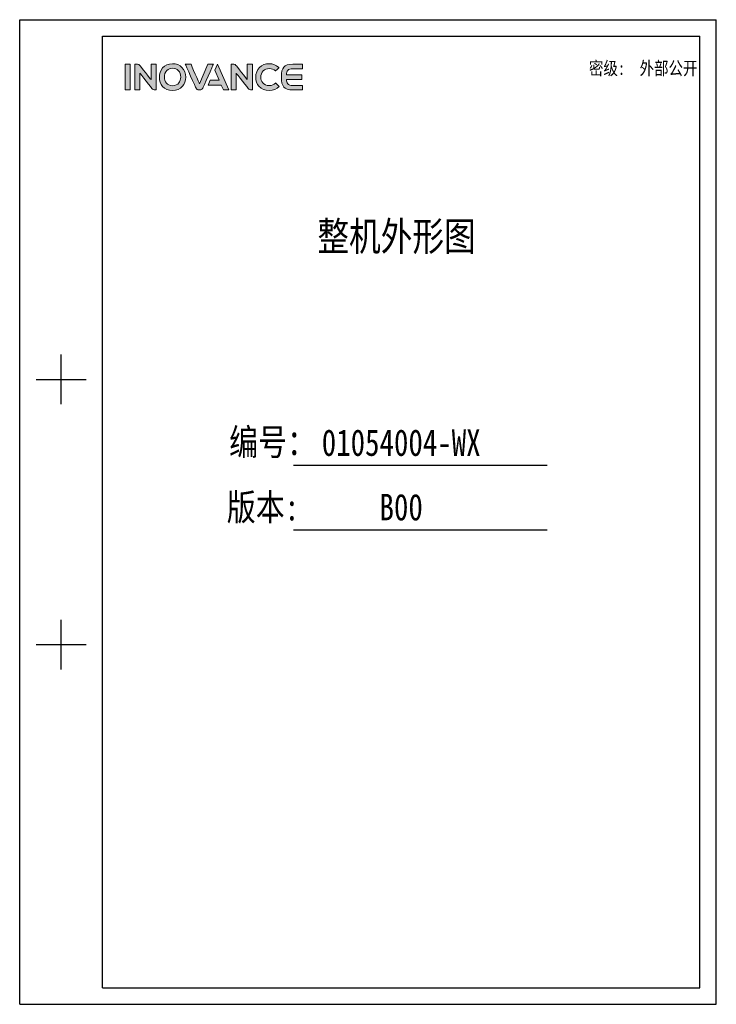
# Model space of a CAD drawing. Header units: millimetres. Extents: x 0 to 1706, y 0 to 575.
# Tile 1 of 32: x 0 to 406, y 0 to 575. Entities that reach past the tile are written whole.
import ezdxf
from ezdxf.enums import TextEntityAlignment as Align

# ---------------------------------------------------------------- set-up
doc = ezdxf.new("R2010")
doc.units = ezdxf.units.MM
doc.header["$LTSCALE"] = 30.734
doc.layers.get('0').update_dxf_attribs({"linetype": 'CONTINUOUS'})
doc.layers.add('Drawing', color=7, linetype='CONTINUOUS')
doc.layers.add('logo-蓝色', color=142, linetype='CONTINUOUS')
doc.styles.add('仿宋体', font='STFANGSO.TTF', dxfattribs={"width": 0.8})

# ---------------------------------------------------------------- blocks, each defined once
blk = doc.blocks.new('1')
at = {"layer": 'logo-蓝色'}
h = blk.add_hatch(color=256, dxfattribs=at)
h.dxf.hatch_style = 1
edge = h.paths.add_edge_path()
edge.add_spline(control_points=[(4238.3, 1447.6), (4238.3, 1447.6), (4245.7, 1447.6), (4245.7, 1447.6), (4245.7, 1447.6), (4245.7, 1447.6), (4245.7, 1484.7), (4245.7, 1484.7), (4245.7, 1484.7), (4245.7, 1484.7), (4238.3, 1484.7), (4238.3, 1484.7), (4238.3, 1484.7), (4238.3, 1484.7), (4238.3, 1447.6), (4238.3, 1447.6)], knot_values=[0, 0, 0, 0, 0.25, 0.25, 0.25, 0.25, 0.5, 0.5, 0.5, 0.5, 0.75, 0.75, 0.75, 0.75, 1, 1, 1, 1], degree=3, periodic=1)
h = blk.add_hatch(color=256, dxfattribs=at)
h.dxf.hatch_style = 1
edge = h.paths.add_edge_path()
edge.add_spline(control_points=[(4275.8, 1484.8), (4275.8, 1484.8), (4275.8, 1462.4), (4275.8, 1462.4), (4275.8, 1462.4), (4275.8, 1462.4), (4259.4, 1483.1), (4259.4, 1483.1), (4259.4, 1483.1), (4258.7, 1484.1), (4257.5, 1484.7), (4256.2, 1484.7), (4256.2, 1484.7), (4256.2, 1484.7), (4252.2, 1484.7), (4252.2, 1484.7), (4252.2, 1484.7), (4252.2, 1484.7), (4252.2, 1447.6), (4252.2, 1447.6), (4252.2, 1447.6), (4252.2, 1447.6), (4259.6, 1447.6), (4259.6, 1447.6), (4259.6, 1447.6), (4259.6, 1447.6), (4259.6, 1471.8), (4259.6, 1471.8), (4259.6, 1471.8), (4259.6, 1471.8), (4278, 1448.7), (4278, 1448.7), (4278, 1448.7), (4278.5, 1448), (4279.3, 1447.6), (4280.3, 1447.6), (4280.3, 1447.6), (4280.3, 1447.6), (4283.2, 1447.6), (4283.2, 1447.6), (4283.2, 1447.6), (4283.2, 1447.6), (4283.2, 1484.8), (4283.2, 1484.8), (4283.2, 1484.8), (4283.2, 1484.8), (4275.8, 1484.8), (4275.8, 1484.8)], knot_values=[0, 0, 0, 0, 0.083333, 0.083333, 0.083333, 0.083333, 0.166667, 0.166667, 0.166667, 0.166667, 0.25, 0.25, 0.25, 0.25, 0.333333, 0.333333, 0.333333, 0.333333, 0.416667, 0.416667, 0.416667, 0.416667, 0.5, 0.5, 0.5, 0.5, 0.583333, 0.583333, 0.583333, 0.583333, 0.666667, 0.666667, 0.666667, 0.666667, 0.75, 0.75, 0.75, 0.75, 0.833333, 0.833333, 0.833333, 0.833333, 0.916667, 0.916667, 0.916667, 0.916667, 1, 1, 1, 1], degree=3, periodic=1)
h = blk.add_hatch(color=256, dxfattribs=at)
h.dxf.hatch_style = 1
edge = h.paths.add_edge_path(flags=16)
edge.add_spline(control_points=[(4298.7, 1475.5), (4300.8, 1477.7), (4303.6, 1478.8), (4307, 1478.8), (4307, 1478.8), (4310.4, 1478.8), (4313.2, 1477.7), (4315.3, 1475.6), (4315.3, 1475.6), (4317.6, 1473.2), (4318.8, 1469.7), (4318.8, 1465.9), (4318.8, 1465.9), (4318.7, 1460), (4315.5, 1453.6), (4307, 1453.6), (4307, 1453.6), (4298.6, 1453.6), (4295.4, 1459.9), (4295.2, 1465.8), (4295.2, 1465.8), (4295.1, 1469.6), (4296.4, 1473.2), (4298.7, 1475.5)], knot_values=[0, 0, 0, 0, 0.166667, 0.166667, 0.166667, 0.166667, 0.333333, 0.333333, 0.333333, 0.333333, 0.5, 0.5, 0.5, 0.5, 0.666667, 0.666667, 0.666667, 0.666667, 0.833333, 0.833333, 0.833333, 0.833333, 1, 1, 1, 1], degree=3, periodic=0)
edge = h.paths.add_edge_path()
edge.add_spline(control_points=[(4307, 1485.5), (4293.9, 1485.5), (4287.9, 1475.4), (4287.9, 1465.9), (4287.9, 1465.9), (4287.9, 1460.8), (4289.6, 1456.1), (4292.6, 1452.7), (4292.6, 1452.7), (4296, 1448.9), (4301, 1446.8), (4307, 1446.8), (4307, 1446.8), (4313, 1446.8), (4318, 1448.9), (4321.4, 1452.8), (4321.4, 1452.8), (4324.3, 1456.2), (4326, 1460.9), (4326.1, 1466), (4326.1, 1466), (4326.1, 1471.5), (4324.1, 1476.7), (4320.6, 1480.2), (4320.6, 1480.2), (4317.2, 1483.7), (4312.5, 1485.5), (4307, 1485.5)], knot_values=[0, 0, 0, 0, 0.142857, 0.142857, 0.142857, 0.142857, 0.285714, 0.285714, 0.285714, 0.285714, 0.428571, 0.428571, 0.428571, 0.428571, 0.571429, 0.571429, 0.571429, 0.571429, 0.714286, 0.714286, 0.714286, 0.714286, 0.857143, 0.857143, 0.857143, 0.857143, 1, 1, 1, 1], degree=3, periodic=0)
h = blk.add_hatch(color=256, dxfattribs=at)
h.dxf.hatch_style = 1
edge = h.paths.add_edge_path()
edge.add_spline(control_points=[(4358, 1484.7), (4358, 1484.7), (4345.8, 1456.4), (4345.8, 1456.4), (4345.8, 1456.4), (4345.8, 1456.4), (4333.7, 1484.7), (4333.7, 1484.7), (4333.7, 1484.7), (4333.7, 1484.7), (4325.4, 1484.7), (4325.4, 1484.7), (4325.4, 1484.7), (4325.4, 1484.7), (4341, 1450), (4341, 1450), (4341, 1450), (4341.6, 1448.6), (4343, 1447.6), (4344.7, 1447.6), (4344.7, 1447.6), (4344.7, 1447.6), (4344.7, 1447.6), (4344.7, 1447.6), (4344.7, 1447.6), (4344.7, 1447.6), (4346.9, 1447.6), (4346.9, 1447.6), (4346.9, 1447.6), (4346.9, 1447.6), (4347, 1447.6), (4347, 1447.6), (4347, 1447.6), (4348.6, 1447.6), (4350, 1448.6), (4350.6, 1450), (4350.6, 1450), (4350.6, 1450), (4366.2, 1484.7), (4366.2, 1484.7), (4366.2, 1484.7), (4366.2, 1484.7), (4358, 1484.7), (4358, 1484.7)], knot_values=[0, 0, 0, 0, 0.090909, 0.090909, 0.090909, 0.090909, 0.181818, 0.181818, 0.181818, 0.181818, 0.272727, 0.272727, 0.272727, 0.272727, 0.363636, 0.363636, 0.363636, 0.363636, 0.454545, 0.454545, 0.454545, 0.454545, 0.545455, 0.545455, 0.545455, 0.545455, 0.636364, 0.636364, 0.636364, 0.636364, 0.727273, 0.727273, 0.727273, 0.727273, 0.818182, 0.818182, 0.818182, 0.818182, 0.909091, 0.909091, 0.909091, 0.909091, 1, 1, 1, 1], degree=3, periodic=1)
h = blk.add_hatch(color=256, dxfattribs=at)
h.dxf.hatch_style = 1
edge = h.paths.add_edge_path()
edge.add_spline(control_points=[(4371.9, 1484.7), (4371.9, 1484.7), (4368.1, 1476.1), (4368.1, 1476.1), (4368.1, 1476.1), (4368.1, 1476.1), (4374.5, 1461.4), (4374.5, 1461.4), (4374.5, 1461.4), (4374.5, 1461.4), (4361.5, 1461.4), (4361.5, 1461.4), (4361.5, 1461.4), (4361.5, 1461.4), (4358.4, 1454.5), (4358.4, 1454.5), (4358.4, 1454.5), (4358.4, 1454.5), (4377.4, 1454.5), (4377.4, 1454.5), (4377.4, 1454.5), (4377.4, 1454.5), (4380.5, 1447.6), (4380.5, 1447.6), (4380.5, 1447.6), (4380.5, 1447.6), (4388.6, 1447.6), (4388.6, 1447.6), (4388.6, 1447.6), (4388.6, 1447.6), (4371.9, 1484.7), (4371.9, 1484.7)], knot_values=[0, 0, 0, 0, 0.125, 0.125, 0.125, 0.125, 0.25, 0.25, 0.25, 0.25, 0.375, 0.375, 0.375, 0.375, 0.5, 0.5, 0.5, 0.5, 0.625, 0.625, 0.625, 0.625, 0.75, 0.75, 0.75, 0.75, 0.875, 0.875, 0.875, 0.875, 1, 1, 1, 1], degree=3, periodic=1)
h = blk.add_hatch(color=256, dxfattribs=at)
h.dxf.hatch_style = 1
edge = h.paths.add_edge_path()
edge.add_spline(control_points=[(4415.2, 1484.8), (4415.2, 1484.8), (4415.2, 1462.4), (4415.2, 1462.4), (4415.2, 1462.4), (4415.2, 1462.4), (4398.8, 1483.1), (4398.8, 1483.1), (4398.8, 1483.1), (4398.1, 1484.1), (4397, 1484.7), (4395.7, 1484.7), (4395.7, 1484.7), (4395.7, 1484.7), (4391.7, 1484.7), (4391.7, 1484.7), (4391.7, 1484.7), (4391.7, 1484.7), (4391.7, 1447.6), (4391.7, 1447.6), (4391.7, 1447.6), (4391.7, 1447.6), (4399, 1447.6), (4399, 1447.6), (4399, 1447.6), (4399, 1447.6), (4399, 1471.8), (4399, 1471.8), (4399, 1471.8), (4399, 1471.8), (4417.4, 1448.7), (4417.4, 1448.7), (4417.4, 1448.7), (4418, 1448), (4418.8, 1447.6), (4419.7, 1447.6), (4419.7, 1447.6), (4419.7, 1447.6), (4422.6, 1447.6), (4422.6, 1447.6), (4422.6, 1447.6), (4422.6, 1447.6), (4422.6, 1484.8), (4422.6, 1484.8), (4422.6, 1484.8), (4422.6, 1484.8), (4415.2, 1484.8), (4415.2, 1484.8)], knot_values=[0, 0, 0, 0, 0.083333, 0.083333, 0.083333, 0.083333, 0.166667, 0.166667, 0.166667, 0.166667, 0.25, 0.25, 0.25, 0.25, 0.333333, 0.333333, 0.333333, 0.333333, 0.416667, 0.416667, 0.416667, 0.416667, 0.5, 0.5, 0.5, 0.5, 0.583333, 0.583333, 0.583333, 0.583333, 0.666667, 0.666667, 0.666667, 0.666667, 0.75, 0.75, 0.75, 0.75, 0.833333, 0.833333, 0.833333, 0.833333, 0.916667, 0.916667, 0.916667, 0.916667, 1, 1, 1, 1], degree=3, periodic=1)
h = blk.add_hatch(color=256, dxfattribs=at)
h.dxf.hatch_style = 1
edge = h.paths.add_edge_path()
edge.add_spline(control_points=[(4456.1, 1457.4), (4453.9, 1455.2), (4450.4, 1453.8), (4447.1, 1453.8), (4447.1, 1453.8), (4438, 1453.8), (4434.7, 1460.1), (4434.7, 1466), (4434.7, 1466), (4434.7, 1469.5), (4435.9, 1472.8), (4438.2, 1475.1), (4438.2, 1475.1), (4440.4, 1477.3), (4443.4, 1478.4), (4447.1, 1478.4), (4447.1, 1478.4), (4450.5, 1478.4), (4453.5, 1477.2), (4455.8, 1475), (4455.8, 1475), (4455.8, 1475), (4455.9, 1474.9), (4455.9, 1474.9), (4455.9, 1474.9), (4455.9, 1474.9), (4460.9, 1479.7), (4460.9, 1479.7), (4460.9, 1479.7), (4460.9, 1479.7), (4460.7, 1479.8), (4460.7, 1479.8), (4460.7, 1479.8), (4456.9, 1483.5), (4452.2, 1485.5), (4447.1, 1485.5), (4447.1, 1485.5), (4441.3, 1485.5), (4436.4, 1483.6), (4432.9, 1480.1), (4432.9, 1480.1), (4429.4, 1476.6), (4427.4, 1471.4), (4427.4, 1465.9), (4427.4, 1465.9), (4427.5, 1460.8), (4429.1, 1456.1), (4432.1, 1452.8), (4432.1, 1452.8), (4435.6, 1448.9), (4440.8, 1446.8), (4447.1, 1446.8), (4447.1, 1446.8), (4452.6, 1446.8), (4457.5, 1448.7), (4461.2, 1452.3), (4461.2, 1452.3), (4461.2, 1452.3), (4461.3, 1452.5), (4461.3, 1452.5), (4461.3, 1452.5), (4461.3, 1452.5), (4456.3, 1457.6), (4456.3, 1457.6), (4456.3, 1457.6), (4456.3, 1457.6), (4456.1, 1457.4), (4456.1, 1457.4)], knot_values=[0, 0, 0, 0, 0.058824, 0.058824, 0.058824, 0.058824, 0.117647, 0.117647, 0.117647, 0.117647, 0.176471, 0.176471, 0.176471, 0.176471, 0.235294, 0.235294, 0.235294, 0.235294, 0.294118, 0.294118, 0.294118, 0.294118, 0.352941, 0.352941, 0.352941, 0.352941, 0.411765, 0.411765, 0.411765, 0.411765, 0.470588, 0.470588, 0.470588, 0.470588, 0.529412, 0.529412, 0.529412, 0.529412, 0.588235, 0.588235, 0.588235, 0.588235, 0.647059, 0.647059, 0.647059, 0.647059, 0.705882, 0.705882, 0.705882, 0.705882, 0.764706, 0.764706, 0.764706, 0.764706, 0.823529, 0.823529, 0.823529, 0.823529, 0.882353, 0.882353, 0.882353, 0.882353, 0.941176, 0.941176, 0.941176, 0.941176, 1, 1, 1, 1], degree=3, periodic=0)
h = blk.add_hatch(color=256, dxfattribs=at)
h.dxf.hatch_style = 1
edge = h.paths.add_edge_path()
edge.add_spline(control_points=[(4481.2, 1478.2), (4481.2, 1478.2), (4495.1, 1478.2), (4495.1, 1478.2), (4495.1, 1478.2), (4495.1, 1478.2), (4495.1, 1484.7), (4495.1, 1484.7), (4495.1, 1484.7), (4495.1, 1484.7), (4481.1, 1484.7), (4481.1, 1484.7), (4481.1, 1484.7), (4468.1, 1484.7), (4464.6, 1479.8), (4464.6, 1466.6), (4464.6, 1466.6), (4464.6, 1466.6), (4464.6, 1466.2), (4464.6, 1466.2), (4464.6, 1466.2), (4464.6, 1466.2), (4464.6, 1466.2), (4464.6, 1466.2), (4464.6, 1466.2), (4464.6, 1466.2), (4464.6, 1466.1), (4464.6, 1466.1), (4464.6, 1466.1), (4464.6, 1466.1), (4464.6, 1466.1), (4464.6, 1466.1), (4464.6, 1466.1), (4464.6, 1466.1), (4464.6, 1465.7), (4464.6, 1465.7), (4464.6, 1465.7), (4464.6, 1452.5), (4468.1, 1447.6), (4481.1, 1447.6), (4481.1, 1447.6), (4481.1, 1447.6), (4495.1, 1447.6), (4495.1, 1447.6), (4495.1, 1447.6), (4495.1, 1447.6), (4495.1, 1454), (4495.1, 1454), (4495.1, 1454), (4495.1, 1454), (4481.2, 1454), (4481.2, 1454), (4481.2, 1454), (4477.8, 1454), (4475.2, 1454.7), (4473.7, 1456.5), (4473.7, 1456.5), (4472.4, 1457.9), (4471.8, 1460.1), (4471.7, 1462.7), (4471.7, 1462.7), (4471.7, 1462.7), (4493.9, 1462.7), (4493.9, 1462.7), (4493.9, 1462.7), (4493.9, 1462.7), (4493.9, 1466.2), (4493.9, 1466.2), (4493.9, 1466.2), (4493.9, 1466.2), (4493.9, 1469.6), (4493.9, 1469.6), (4493.9, 1469.6), (4493.9, 1469.6), (4471.7, 1469.6), (4471.7, 1469.6), (4471.7, 1469.6), (4471.8, 1472.2), (4472.4, 1474.4), (4473.7, 1475.8), (4473.7, 1475.8), (4475.2, 1477.6), (4477.8, 1478.2), (4481.2, 1478.2)], knot_values=[0, 0, 0, 0, 0.047619, 0.047619, 0.047619, 0.047619, 0.095238, 0.095238, 0.095238, 0.095238, 0.142857, 0.142857, 0.142857, 0.142857, 0.190476, 0.190476, 0.190476, 0.190476, 0.238095, 0.238095, 0.238095, 0.238095, 0.285714, 0.285714, 0.285714, 0.285714, 0.333333, 0.333333, 0.333333, 0.333333, 0.380952, 0.380952, 0.380952, 0.380952, 0.428571, 0.428571, 0.428571, 0.428571, 0.47619, 0.47619, 0.47619, 0.47619, 0.52381, 0.52381, 0.52381, 0.52381, 0.571429, 0.571429, 0.571429, 0.571429, 0.619048, 0.619048, 0.619048, 0.619048, 0.666667, 0.666667, 0.666667, 0.666667, 0.714286, 0.714286, 0.714286, 0.714286, 0.761905, 0.761905, 0.761905, 0.761905, 0.809524, 0.809524, 0.809524, 0.809524, 0.857143, 0.857143, 0.857143, 0.857143, 0.904762, 0.904762, 0.904762, 0.904762, 0.952381, 0.952381, 0.952381, 0.952381, 1, 1, 1, 1], degree=3, periodic=0)
at = {"linetype": 'Continuous'}
for p, q in [((4085.7, 1549.2), (5094, 1549.2)), ((4085.7, 123.2), (4085.7, 1549.2)), ((5094, 123.2), (5094, 1549.2)), ((4205.8, 1525.2), (5070, 1525.2)), ((4205.8, 147.2), (4205.8, 1525.2)), ((5070, 147.2), (5070, 1525.2)), ((4145.8, 992.3), (4145.8, 1064.3)), ((4109.7, 1028.3), (4181.8, 1028.3)), ((4481.9, 903.9), (4849.2, 903.9)), ((4482.1, 810.5), (4849.2, 810.5)), ((4145.8, 608.2), (4145.8, 680.2)), ((4109.7, 644.2), (4181.8, 644.2)), ((4205.8, 147.2), (5070, 147.2)), ((4085.7, 123.2), (5094, 123.2))]:
    blk.add_line(p, q, dxfattribs=at)
at = {"layer": 'logo-蓝色', "lineweight": 9}
for points, knots in [([(4245.7, 1484.7), (4245.7, 1484.7), (4245.7, 1484.7), (4238.3, 1484.7), (4238.3, 1484.7)], [0.5, 0.5, 0.5, 0.5, 0.5, 0.75, 0.75, 0.75, 0.75]), ([(4238.3, 1484.7), (4238.3, 1484.7), (4238.3, 1484.7), (4238.3, 1447.6), (4238.3, 1447.6)], [0.75, 0.75, 0.75, 0.75, 0.75, 1, 1, 1, 1]), ([(4245.7, 1447.6), (4245.7, 1447.6), (4245.7, 1447.6), (4245.7, 1484.7), (4245.7, 1484.7)], [0.25, 0.25, 0.25, 0.25, 0.25, 0.5, 0.5, 0.5, 0.5]), ([(4256.2, 1484.7), (4256.2, 1484.7), (4256.2, 1484.7), (4252.2, 1484.7), (4252.2, 1484.7)], [0.25, 0.25, 0.25, 0.25, 0.25000001, 0.33333333, 0.33333333, 0.33333333, 0.33333333]), ([(4252.2, 1484.7), (4252.2, 1484.7), (4252.2, 1484.7), (4252.2, 1447.6), (4252.2, 1447.6)], [0.33333333, 0.33333333, 0.33333333, 0.33333333, 0.33333334, 0.41666667, 0.41666667, 0.41666667, 0.41666667]), ([(4259.4, 1483.1), (4259.4, 1483.1), (4258.7, 1484.1), (4257.5, 1484.7), (4256.2, 1484.7)], [0.16666667, 0.16666667, 0.16666667, 0.16666667, 0.16666668, 0.25, 0.25, 0.25, 0.25]), ([(4275.8, 1462.4), (4275.8, 1462.4), (4275.8, 1462.4), (4259.4, 1483.1), (4259.4, 1483.1)], [0.08333333, 0.08333333, 0.08333333, 0.08333333, 0.08333334, 0.16666667, 0.16666667, 0.16666667, 0.16666667]), ([(4283.2, 1484.8), (4283.2, 1484.8), (4283.2, 1484.8), (4275.8, 1484.8), (4275.8, 1484.8)], [0.91666667, 0.91666667, 0.91666667, 0.91666667, 0.91666668, 1, 1, 1, 1]), ([(4283.2, 1447.6), (4283.2, 1447.6), (4283.2, 1447.6), (4283.2, 1484.8), (4283.2, 1484.8)], [0.83333333, 0.83333333, 0.83333333, 0.83333333, 0.83333334, 0.91666667, 0.91666667, 0.91666667, 0.91666667]), ([(4320.6, 1480.2), (4320.6, 1480.2), (4317.2, 1483.7), (4312.5, 1485.5), (4307, 1485.5)], [0.8571429, 0.8571429, 0.8571429, 0.8571429, 0.8571429, 1, 1, 1, 1]), ([(4333.7, 1484.7), (4333.7, 1484.7), (4333.7, 1484.7), (4325.4, 1484.7), (4325.4, 1484.7)], [0.18181818, 0.18181818, 0.18181818, 0.18181818, 0.18181819, 0.27272727, 0.27272727, 0.27272727, 0.27272727]), ([(4325.4, 1484.7), (4325.4, 1484.7), (4325.4, 1484.7), (4341, 1450), (4341, 1450)], [0.27272727, 0.27272727, 0.27272727, 0.27272727, 0.27272728, 0.36363636, 0.36363636, 0.36363636, 0.36363636]), ([(4345.8, 1456.4), (4345.8, 1456.4), (4345.8, 1456.4), (4333.7, 1484.7), (4333.7, 1484.7)], [0.09090909, 0.09090909, 0.09090909, 0.09090909, 0.0909091, 0.18181818, 0.18181818, 0.18181818, 0.18181818]), ([(4350.6, 1450), (4350.6, 1450), (4350.6, 1450), (4366.2, 1484.7), (4366.2, 1484.7)], [0.81818182, 0.81818182, 0.81818182, 0.81818182, 0.81818183, 0.90909091, 0.90909091, 0.90909091, 0.90909091]), ([(4366.2, 1484.7), (4366.2, 1484.7), (4366.2, 1484.7), (4358, 1484.7), (4358, 1484.7)], [0.90909091, 0.90909091, 0.90909091, 0.90909091, 0.90909092, 1, 1, 1, 1]), ([(4388.6, 1447.6), (4388.6, 1447.6), (4388.6, 1447.6), (4371.9, 1484.7), (4371.9, 1484.7)], [0.875, 0.875, 0.875, 0.875, 0.875, 1, 1, 1, 1]), ([(4395.7, 1484.7), (4395.7, 1484.7), (4395.7, 1484.7), (4391.7, 1484.7), (4391.7, 1484.7)], [0.25, 0.25, 0.25, 0.25, 0.25000001, 0.33333333, 0.33333333, 0.33333333, 0.33333333]), ([(4391.7, 1484.7), (4391.7, 1484.7), (4391.7, 1484.7), (4391.7, 1447.6), (4391.7, 1447.6)], [0.33333333, 0.33333333, 0.33333333, 0.33333333, 0.33333334, 0.41666667, 0.41666667, 0.41666667, 0.41666667]), ([(4398.8, 1483.1), (4398.8, 1483.1), (4398.1, 1484.1), (4397, 1484.7), (4395.7, 1484.7)], [0.16666667, 0.16666667, 0.16666667, 0.16666667, 0.16666668, 0.25, 0.25, 0.25, 0.25]), ([(4415.2, 1462.4), (4415.2, 1462.4), (4415.2, 1462.4), (4398.8, 1483.1), (4398.8, 1483.1)], [0.08333333, 0.08333333, 0.08333333, 0.08333333, 0.08333334, 0.16666667, 0.16666667, 0.16666667, 0.16666667]), ([(4422.6, 1484.8), (4422.6, 1484.8), (4422.6, 1484.8), (4415.2, 1484.8), (4415.2, 1484.8)], [0.91666667, 0.91666667, 0.91666667, 0.91666667, 0.91666668, 1, 1, 1, 1]), ([(4422.6, 1447.6), (4422.6, 1447.6), (4422.6, 1447.6), (4422.6, 1484.8), (4422.6, 1484.8)], [0.83333333, 0.83333333, 0.83333333, 0.83333333, 0.83333334, 0.91666667, 0.91666667, 0.91666667, 0.91666667]), ([(4460.7, 1479.8), (4460.7, 1479.8), (4456.9, 1483.5), (4452.2, 1485.5), (4447.1, 1485.5), (4447.1, 1485.5), (4441.3, 1485.5), (4436.4, 1483.6), (4432.9, 1480.1)], [0.4705882, 0.4705882, 0.4705882, 0.4705882, 0.4705882, 0.5294118, 0.5294118, 0.5294118, 0.5294118, 0.5882353, 0.5882353, 0.5882353, 0.5882353]), ([(4481.1, 1484.7), (4481.1, 1484.7), (4468.1, 1484.7), (4464.6, 1479.8), (4464.6, 1466.6)], [0.14285714, 0.14285714, 0.14285714, 0.14285714, 0.14285715, 0.19047619, 0.19047619, 0.19047619, 0.19047619]), ([(4495.1, 1484.7), (4495.1, 1484.7), (4495.1, 1484.7), (4481.1, 1484.7), (4481.1, 1484.7)], [0.0952381, 0.0952381, 0.0952381, 0.0952381, 0.09523811, 0.14285714, 0.14285714, 0.14285714, 0.14285714]), ([(4495.1, 1478.2), (4495.1, 1478.2), (4495.1, 1478.2), (4495.1, 1484.7), (4495.1, 1484.7)], [0.04761905, 0.04761905, 0.04761905, 0.04761905, 0.04761906, 0.0952381, 0.0952381, 0.0952381, 0.0952381]), ([(4259.6, 1447.6), (4259.6, 1447.6), (4259.6, 1447.6), (4259.6, 1471.8), (4259.6, 1471.8)], [0.5, 0.5, 0.5, 0.5, 0.50000001, 0.58333333, 0.58333333, 0.58333333, 0.58333333]), ([(4259.6, 1471.8), (4259.6, 1471.8), (4259.6, 1471.8), (4278, 1448.7), (4278, 1448.7)], [0.58333333, 0.58333333, 0.58333333, 0.58333333, 0.58333334, 0.66666667, 0.66666667, 0.66666667, 0.66666667]), ([(4295.2, 1465.8), (4295.2, 1465.8), (4295.1, 1469.6), (4296.4, 1473.2), (4298.7, 1475.5)], [0.8333333, 0.8333333, 0.8333333, 0.8333333, 0.8333333, 1, 1, 1, 1]), ([(4307, 1478.8), (4307, 1478.8), (4310.4, 1478.8), (4313.2, 1477.7), (4315.3, 1475.6)], [0.1666667, 0.1666667, 0.1666667, 0.1666667, 0.1666667, 0.3333333, 0.3333333, 0.3333333, 0.3333333]), ([(4315.3, 1475.6), (4315.3, 1475.6), (4317.6, 1473.2), (4318.8, 1469.7), (4318.8, 1465.9)], [0.3333333, 0.3333333, 0.3333333, 0.3333333, 0.3333333, 0.5, 0.5, 0.5, 0.5]), ([(4326.1, 1466), (4326.1, 1466), (4326.1, 1471.5), (4324.1, 1476.7), (4320.6, 1480.2)], [0.7142857, 0.7142857, 0.7142857, 0.7142857, 0.7142857, 0.8571429, 0.8571429, 0.8571429, 0.8571429]), ([(4368.1, 1476.1), (4368.1, 1476.1), (4368.1, 1476.1), (4374.5, 1461.4), (4374.5, 1461.4)], [0.125, 0.125, 0.125, 0.125, 0.125, 0.25, 0.25, 0.25, 0.25]), ([(4399, 1447.6), (4399, 1447.6), (4399, 1447.6), (4399, 1471.8), (4399, 1471.8)], [0.5, 0.5, 0.5, 0.5, 0.50000001, 0.58333333, 0.58333333, 0.58333333, 0.58333333]), ([(4399, 1471.8), (4399, 1471.8), (4399, 1471.8), (4417.4, 1448.7), (4417.4, 1448.7)], [0.58333333, 0.58333333, 0.58333333, 0.58333333, 0.58333334, 0.66666667, 0.66666667, 0.66666667, 0.66666667]), ([(4432.9, 1480.1), (4432.9, 1480.1), (4429.4, 1476.6), (4427.4, 1471.4), (4427.4, 1465.9)], [0.58823529, 0.58823529, 0.58823529, 0.58823529, 0.5882353, 0.64705882, 0.64705882, 0.64705882, 0.64705882]), ([(4434.7, 1466), (4434.7, 1466), (4434.7, 1469.5), (4435.9, 1472.8), (4438.2, 1475.1)], [0.11764706, 0.11764706, 0.11764706, 0.11764706, 0.11764707, 0.17647059, 0.17647059, 0.17647059, 0.17647059]), ([(4438.2, 1475.1), (4438.2, 1475.1), (4440.4, 1477.3), (4443.4, 1478.4), (4447.1, 1478.4)], [0.17647059, 0.17647059, 0.17647059, 0.17647059, 0.1764706, 0.23529412, 0.23529412, 0.23529412, 0.23529412]), ([(4447.1, 1478.4), (4447.1, 1478.4), (4450.5, 1478.4), (4453.5, 1477.2), (4455.8, 1475)], [0.23529412, 0.23529412, 0.23529412, 0.23529412, 0.23529413, 0.29411765, 0.29411765, 0.29411765, 0.29411765]), ([(4455.8, 1475), (4455.8, 1475), (4455.8, 1475), (4455.9, 1474.9), (4455.9, 1474.9)], [0.29411765, 0.29411765, 0.29411765, 0.29411765, 0.29411766, 0.35294118, 0.35294118, 0.35294118, 0.35294118]), ([(4455.9, 1474.9), (4455.9, 1474.9), (4455.9, 1474.9), (4460.9, 1479.7), (4460.9, 1479.7)], [0.35294118, 0.35294118, 0.35294118, 0.35294118, 0.35294119, 0.41176471, 0.41176471, 0.41176471, 0.41176471]), ([(4460.9, 1479.7), (4460.9, 1479.7), (4460.9, 1479.7), (4460.7, 1479.8), (4460.7, 1479.8)], [0.41176471, 0.41176471, 0.41176471, 0.41176471, 0.41176472, 0.47058824, 0.47058824, 0.47058824, 0.47058824]), ([(4471.7, 1469.6), (4471.7, 1469.6), (4471.8, 1472.2), (4472.4, 1474.4), (4473.7, 1475.8)], [0.9047619, 0.9047619, 0.9047619, 0.9047619, 0.90476191, 0.95238095, 0.95238095, 0.95238095, 0.95238095]), ([(4493.9, 1469.6), (4493.9, 1469.6), (4493.9, 1469.6), (4471.7, 1469.6), (4471.7, 1469.6)], [0.85714286, 0.85714286, 0.85714286, 0.85714286, 0.85714287, 0.9047619, 0.9047619, 0.9047619, 0.9047619]), ([(4473.7, 1475.8), (4473.7, 1475.8), (4475.2, 1477.6), (4477.8, 1478.2), (4481.2, 1478.2)], [0.95238095, 0.95238095, 0.95238095, 0.95238095, 0.95238096, 1, 1, 1, 1]), ([(4493.9, 1466.2), (4493.9, 1466.2), (4493.9, 1466.2), (4493.9, 1469.6), (4493.9, 1469.6)], [0.80952381, 0.80952381, 0.80952381, 0.80952381, 0.80952382, 0.85714286, 0.85714286, 0.85714286, 0.85714286]), ([(4287.9, 1465.9), (4287.9, 1465.9), (4287.9, 1460.8), (4289.6, 1456.1), (4292.6, 1452.7)], [0.1428571, 0.1428571, 0.1428571, 0.1428571, 0.1428572, 0.2857143, 0.2857143, 0.2857143, 0.2857143]), ([(4318.8, 1465.9), (4318.8, 1465.9), (4318.7, 1460), (4315.5, 1453.6), (4307, 1453.6), (4307, 1453.6), (4298.6, 1453.6), (4295.4, 1459.9), (4295.2, 1465.8)], [0.5, 0.5, 0.5, 0.5, 0.5, 0.6666667, 0.6666667, 0.6666667, 0.6666667, 0.8333333, 0.8333333, 0.8333333, 0.8333333]), ([(4321.4, 1452.8), (4321.4, 1452.8), (4324.3, 1456.2), (4326, 1460.9), (4326.1, 1466)], [0.5714286, 0.5714286, 0.5714286, 0.5714286, 0.5714286, 0.7142857, 0.7142857, 0.7142857, 0.7142857]), ([(4361.5, 1461.4), (4361.5, 1461.4), (4361.5, 1461.4), (4358.4, 1454.5), (4358.4, 1454.5)], [0.375, 0.375, 0.375, 0.375, 0.375, 0.5, 0.5, 0.5, 0.5]), ([(4374.5, 1461.4), (4374.5, 1461.4), (4374.5, 1461.4), (4361.5, 1461.4), (4361.5, 1461.4)], [0.25, 0.25, 0.25, 0.25, 0.25, 0.375, 0.375, 0.375, 0.375]), ([(4427.4, 1465.9), (4427.4, 1465.9), (4427.5, 1460.8), (4429.1, 1456.1), (4432.1, 1452.8)], [0.64705882, 0.64705882, 0.64705882, 0.64705882, 0.64705883, 0.70588235, 0.70588235, 0.70588235, 0.70588235]), ([(4456.1, 1457.4), (4453.9, 1455.2), (4450.4, 1453.8), (4447.1, 1453.8), (4447.1, 1453.8), (4438, 1453.8), (4434.7, 1460.1), (4434.7, 1466)], [0, 0, 0, 0, 0.0588235, 0.0588235, 0.0588235, 0.0588235, 0.1176471, 0.1176471, 0.1176471, 0.1176471]), ([(4456.3, 1457.6), (4456.3, 1457.6), (4456.3, 1457.6), (4456.1, 1457.4), (4456.1, 1457.4)], [0.94117647, 0.94117647, 0.94117647, 0.94117647, 0.94117648, 1, 1, 1, 1]), ([(4461.3, 1452.5), (4461.3, 1452.5), (4461.3, 1452.5), (4456.3, 1457.6), (4456.3, 1457.6)], [0.88235294, 0.88235294, 0.88235294, 0.88235294, 0.88235295, 0.94117647, 0.94117647, 0.94117647, 0.94117647]), ([(4464.6, 1466.6), (4464.6, 1466.6), (4464.6, 1466.6), (4464.6, 1466.2), (4464.6, 1466.2)], [0.19047619, 0.19047619, 0.19047619, 0.19047619, 0.1904762, 0.23809524, 0.23809524, 0.23809524, 0.23809524]), ([(4464.6, 1466.2), (4464.6, 1466.2), (4464.6, 1466.2), (4464.6, 1466.2), (4464.6, 1466.2)], [0.23809524, 0.23809524, 0.23809524, 0.23809524, 0.23809525, 0.28571429, 0.28571429, 0.28571429, 0.28571429]), ([(4464.6, 1466.2), (4464.6, 1466.2), (4464.6, 1466.2), (4464.6, 1466.1), (4464.6, 1466.1)], [0.28571429, 0.28571429, 0.28571429, 0.28571429, 0.2857143, 0.33333333, 0.33333333, 0.33333333, 0.33333333]), ([(4464.6, 1466.1), (4464.6, 1466.1), (4464.6, 1466.1), (4464.6, 1466.1), (4464.6, 1466.1)], [0.33333333, 0.33333333, 0.33333333, 0.33333333, 0.33333334, 0.38095238, 0.38095238, 0.38095238, 0.38095238]), ([(4464.6, 1466.1), (4464.6, 1466.1), (4464.6, 1466.1), (4464.6, 1465.7), (4464.6, 1465.7)], [0.38095238, 0.38095238, 0.38095238, 0.38095238, 0.38095239, 0.42857143, 0.42857143, 0.42857143, 0.42857143]), ([(4464.6, 1465.7), (4464.6, 1465.7), (4464.6, 1452.5), (4468.1, 1447.6), (4481.1, 1447.6)], [0.42857143, 0.42857143, 0.42857143, 0.42857143, 0.42857144, 0.47619048, 0.47619048, 0.47619048, 0.47619048]), ([(4473.7, 1456.5), (4473.7, 1456.5), (4472.4, 1457.9), (4471.8, 1460.1), (4471.7, 1462.7)], [0.66666667, 0.66666667, 0.66666667, 0.66666667, 0.66666668, 0.71428571, 0.71428571, 0.71428571, 0.71428571]), ([(4471.7, 1462.7), (4471.7, 1462.7), (4471.7, 1462.7), (4493.9, 1462.7), (4493.9, 1462.7)], [0.71428571, 0.71428571, 0.71428571, 0.71428571, 0.71428572, 0.76190476, 0.76190476, 0.76190476, 0.76190476]), ([(4495.1, 1454), (4495.1, 1454), (4495.1, 1454), (4481.2, 1454), (4481.2, 1454), (4481.2, 1454), (4477.8, 1454), (4475.2, 1454.7), (4473.7, 1456.5)], [0.57142857, 0.57142857, 0.57142857, 0.57142857, 0.57142858, 0.61904762, 0.61904762, 0.61904762, 0.61904763, 0.66666667, 0.66666667, 0.66666667, 0.66666667]), ([(4493.9, 1462.7), (4493.9, 1462.7), (4493.9, 1462.7), (4493.9, 1466.2), (4493.9, 1466.2)], [0.76190476, 0.76190476, 0.76190476, 0.76190476, 0.76190477, 0.80952381, 0.80952381, 0.80952381, 0.80952381]), ([(4252.2, 1447.6), (4252.2, 1447.6), (4252.2, 1447.6), (4259.6, 1447.6), (4259.6, 1447.6)], [0.41666667, 0.41666667, 0.41666667, 0.41666667, 0.41666668, 0.5, 0.5, 0.5, 0.5]), ([(4278, 1448.7), (4278, 1448.7), (4278.5, 1448), (4279.3, 1447.6), (4280.3, 1447.6)], [0.66666667, 0.66666667, 0.66666667, 0.66666667, 0.66666668, 0.75, 0.75, 0.75, 0.75]), ([(4280.3, 1447.6), (4280.3, 1447.6), (4280.3, 1447.6), (4283.2, 1447.6), (4283.2, 1447.6)], [0.75, 0.75, 0.75, 0.75, 0.75000001, 0.83333333, 0.83333333, 0.83333333, 0.83333333]), ([(4292.6, 1452.7), (4292.6, 1452.7), (4296, 1448.9), (4301, 1446.8), (4307, 1446.8)], [0.2857143, 0.2857143, 0.2857143, 0.2857143, 0.2857143, 0.4285714, 0.4285714, 0.4285714, 0.4285714]), ([(4307, 1446.8), (4307, 1446.8), (4313, 1446.8), (4318, 1448.9), (4321.4, 1452.8)], [0.4285714, 0.4285714, 0.4285714, 0.4285714, 0.4285714, 0.5714286, 0.5714286, 0.5714286, 0.5714286]), ([(4341, 1450), (4341, 1450), (4341.6, 1448.6), (4343, 1447.6), (4344.7, 1447.6)], [0.36363636, 0.36363636, 0.36363636, 0.36363636, 0.36363637, 0.45454545, 0.45454545, 0.45454545, 0.45454545]), ([(4344.7, 1447.6), (4344.7, 1447.6), (4344.7, 1447.6), (4344.7, 1447.6), (4344.7, 1447.6)], [0.45454545, 0.45454545, 0.45454545, 0.45454545, 0.45454546, 0.54545455, 0.54545455, 0.54545455, 0.54545455]), ([(4344.7, 1447.6), (4344.7, 1447.6), (4344.7, 1447.6), (4346.9, 1447.6), (4346.9, 1447.6)], [0.54545455, 0.54545455, 0.54545455, 0.54545455, 0.54545456, 0.63636364, 0.63636364, 0.63636364, 0.63636364]), ([(4346.9, 1447.6), (4346.9, 1447.6), (4346.9, 1447.6), (4347, 1447.6), (4347, 1447.6)], [0.63636364, 0.63636364, 0.63636364, 0.63636364, 0.63636365, 0.72727273, 0.72727273, 0.72727273, 0.72727273]), ([(4347, 1447.6), (4347, 1447.6), (4348.6, 1447.6), (4350, 1448.6), (4350.6, 1450)], [0.72727273, 0.72727273, 0.72727273, 0.72727273, 0.72727274, 0.81818182, 0.81818182, 0.81818182, 0.81818182]), ([(4358.4, 1454.5), (4358.4, 1454.5), (4358.4, 1454.5), (4377.4, 1454.5), (4377.4, 1454.5)], [0.5, 0.5, 0.5, 0.5, 0.5, 0.625, 0.625, 0.625, 0.625]), ([(4377.4, 1454.5), (4377.4, 1454.5), (4377.4, 1454.5), (4380.5, 1447.6), (4380.5, 1447.6)], [0.625, 0.625, 0.625, 0.625, 0.625, 0.75, 0.75, 0.75, 0.75]), ([(4380.5, 1447.6), (4380.5, 1447.6), (4380.5, 1447.6), (4388.6, 1447.6), (4388.6, 1447.6)], [0.75, 0.75, 0.75, 0.75, 0.75, 0.875, 0.875, 0.875, 0.875]), ([(4391.7, 1447.6), (4391.7, 1447.6), (4391.7, 1447.6), (4399, 1447.6), (4399, 1447.6)], [0.41666667, 0.41666667, 0.41666667, 0.41666667, 0.41666668, 0.5, 0.5, 0.5, 0.5]), ([(4417.4, 1448.7), (4417.4, 1448.7), (4418, 1448), (4418.8, 1447.6), (4419.7, 1447.6)], [0.66666667, 0.66666667, 0.66666667, 0.66666667, 0.66666668, 0.75, 0.75, 0.75, 0.75]), ([(4419.7, 1447.6), (4419.7, 1447.6), (4419.7, 1447.6), (4422.6, 1447.6), (4422.6, 1447.6)], [0.75, 0.75, 0.75, 0.75, 0.75000001, 0.83333333, 0.83333333, 0.83333333, 0.83333333]), ([(4432.1, 1452.8), (4432.1, 1452.8), (4435.6, 1448.9), (4440.8, 1446.8), (4447.1, 1446.8), (4447.1, 1446.8), (4452.6, 1446.8), (4457.5, 1448.7), (4461.2, 1452.3)], [0.7058824, 0.7058824, 0.7058824, 0.7058824, 0.7058824, 0.7647059, 0.7647059, 0.7647059, 0.7647059, 0.8235294, 0.8235294, 0.8235294, 0.8235294]), ([(4461.2, 1452.3), (4461.2, 1452.3), (4461.2, 1452.3), (4461.3, 1452.5), (4461.3, 1452.5)], [0.82352941, 0.82352941, 0.82352941, 0.82352941, 0.82352942, 0.88235294, 0.88235294, 0.88235294, 0.88235294]), ([(4481.1, 1447.6), (4481.1, 1447.6), (4481.1, 1447.6), (4495.1, 1447.6), (4495.1, 1447.6)], [0.47619048, 0.47619048, 0.47619048, 0.47619048, 0.47619049, 0.52380952, 0.52380952, 0.52380952, 0.52380952]), ([(4495.1, 1447.6), (4495.1, 1447.6), (4495.1, 1447.6), (4495.1, 1454), (4495.1, 1454)], [0.52380952, 0.52380952, 0.52380952, 0.52380952, 0.52380953, 0.57142857, 0.57142857, 0.57142857, 0.57142857])]:
    blk.add_open_spline(points, degree=3, knots=knots, dxfattribs=at)
for points in [[(4275.8, 1484.8), (4275.8, 1484.8), (4275.8, 1462.4), (4275.8, 1462.4)], [(4307, 1485.5), (4293.9, 1485.5), (4287.9, 1475.4), (4287.9, 1465.9)], [(4358, 1484.7), (4358, 1484.7), (4345.8, 1456.4), (4345.8, 1456.4)], [(4371.9, 1484.7), (4371.9, 1484.7), (4368.1, 1476.1), (4368.1, 1476.1)], [(4415.2, 1484.8), (4415.2, 1484.8), (4415.2, 1462.4), (4415.2, 1462.4)], [(4298.7, 1475.5), (4300.8, 1477.7), (4303.6, 1478.8), (4307, 1478.8)], [(4481.2, 1478.2), (4481.2, 1478.2), (4495.1, 1478.2), (4495.1, 1478.2)], [(4238.3, 1447.6), (4238.3, 1447.6), (4245.7, 1447.6), (4245.7, 1447.6)]]:
    blk.add_open_spline(points, degree=3, dxfattribs=at)
at = {"linetype": 'Continuous', "style": '仿宋体', "width": 0.8}
for s, height, p in [('密级:  外部公开', 19.21, (4909.7, 1469.3)), ('编号：', 38.41, (4388.9, 918.4)), ('版本:', 38.41, (4385.5, 824))]:
    blk.add_text(s, height=height, dxfattribs=at).set_placement(p)
at = {"linetype": 'Continuous', "lineweight": 0, "ltscale": 0.3, "style": '仿宋体', "width": 0.8}
for tag, height, p in [('编号', 38.4, (4637.9, 936.4)), ('版本', 38.4, (4637.9, 843)), ('编号', 14.4, (5574.2, 169.5))]:
    blk.add_attdef(tag, text='', height=height, dxfattribs=at).set_placement(p, align=Align.MIDDLE)
at = {"layer": 'Drawing', "style": '仿宋体', "width": 0.8}
blk.add_text('整机外形图', height=42.01, dxfattribs=at).set_placement((4516.6, 1214.5))

msp = doc.modelspace()

# ---------------------------------------------------------------- block references
ref = msp.add_blockref('1', (-1646.62, -49.66), dxfattribs=dict(xscale=0.4030154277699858, yscale=0.4030154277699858, zscale=0.4030154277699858))
ref.add_attrib('编号', '01054004-WX', dxfattribs={"linetype": 'Continuous', "lineweight": 0, "ltscale": 0.3, "height": 15.4801, "style": '仿宋体', "width": 0.8}).set_placement((222.53, 327.72), align=Align.MIDDLE)
ref.add_attrib('版本', 'B00', dxfattribs={"linetype": 'Continuous', "lineweight": 0, "ltscale": 0.3, "height": 15.48, "style": '仿宋体', "width": 0.8}).set_placement((222.53, 290.07), align=Align.MIDDLE)

doc.saveas('drawing.dxf')
